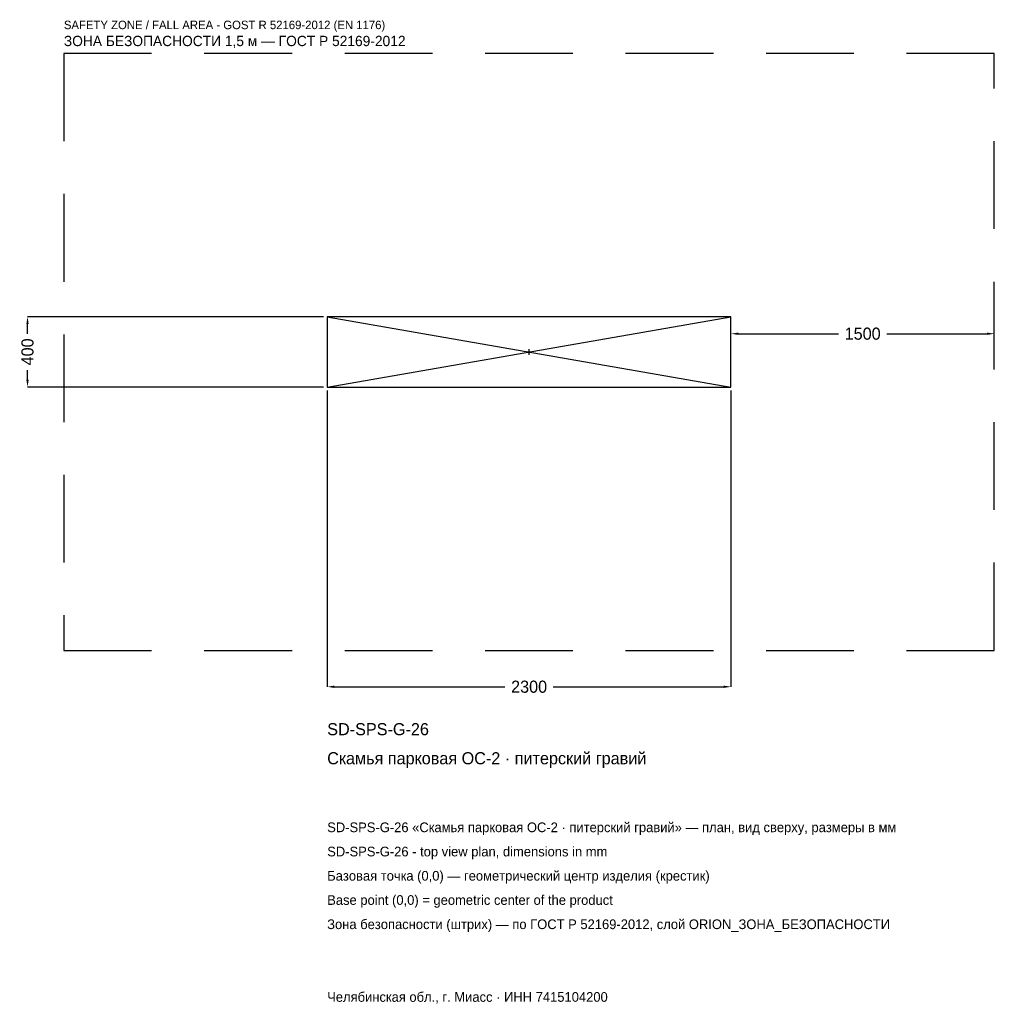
# Model space of a CAD drawing. Header units: metres. Extents: x -2902 to 2650, y -3715 to 1892.
import ezdxf

# ---------------------------------------------------------------- set-up
doc = ezdxf.new("R2010")
doc.units = ezdxf.units.M
doc.linetypes.add('DASHED', pattern=[800, 500, -300])
for name, color, linetype in [('ЗСК_ДАННЫЕ', 3, 'Continuous'), ('ЗСК_ЗОНА_БЕЗОПАСНОСТИ', 1, 'Continuous'), ('ЗСК_КОНТУР', 7, 'Continuous'), ('ЗСК_РАЗМЕРЫ', 8, 'Continuous')]:
    doc.layers.add(name, color=color, linetype=linetype)
doc.dimstyles.new('ORION', dxfattribs={"dimtxt": 69, "dimasz": 41.4, "dimexe": 1.25, "dimexo": 20.7, "dimtad": 1, "dimdec": 0, "dimcen": 2.5, "dimazin": 3, "dimtfac": 1, "dimtmove": 0, "dimatfit": 3})

# ---------------------------------------------------------------- blocks, each defined once
blk = doc.blocks.new('_CLOSEDFILLED')
at = {"color": 0, "linetype": 'BYBLOCK'}
blk.add_solid([(-1, 0.16), (0, 0), (-1, -0.16)], dxfattribs=at)
blk = doc.blocks.new('*D1')
for p, q in [((-1150, -220.7), (-1150, -1907)), ((1150, -220.7), (1150, -1907)), ((-1108.6, -1907), (-138, -1907)), ((138, -1907), (1108.6, -1907))]:
    blk.add_line(p, q)
at = {"layer": 'Defpoints'}
for p in [(-1150, -200), (1150, -200), (-1150, -1907)]:
    blk.add_point(p, dxfattribs=at)
at = {"layer": 'ЗСК_РАЗМЕРЫ', "xscale": 41.4, "yscale": 41.4, "rotation": 180}
blk.add_blockref('_CLOSEDFILLED', (-1150, -1907), dxfattribs=at)
at = {"layer": 'ЗСК_РАЗМЕРЫ', "xscale": 41.4, "yscale": 41.4}
blk.add_blockref('_CLOSEDFILLED', (1150, -1907), dxfattribs=at)
at = {"layer": 'ЗСК_РАЗМЕРЫ', "insert": (0, -1907), "char_height": 69, "attachment_point": 5}
blk.add_mtext('2300', dxfattribs=at)
blk = doc.blocks.new('*D2')
for p, q in [((-1170.7, 200), (-2857, 200)), ((-2857, 103.5), (-2857, 158.6)), ((-2857, -158.6), (-2857, -103.5)), ((-1170.7, -200), (-2857, -200))]:
    blk.add_line(p, q)
at = {"layer": 'Defpoints'}
for p in [(-1150, 200), (-2857, -200), (-1150, -200)]:
    blk.add_point(p, dxfattribs=at)
at = {"layer": 'ЗСК_РАЗМЕРЫ', "xscale": 41.4, "yscale": 41.4}
for p, rotation in [((-2857, 200), 90), ((-2857, -200), 270)]:
    blk.add_blockref('_CLOSEDFILLED', p, dxfattribs=dict(at, rotation=rotation))
at = {"layer": 'ЗСК_РАЗМЕРЫ', "insert": (-2857, 0), "char_height": 69, "attachment_point": 5, "rotation": 90}
blk.add_mtext('400', dxfattribs=at)
blk = doc.blocks.new('*D3')
for p, q in [((1150, 20.7), (1150, 103.5)), ((1191.4, 103.5), (1762, 103.5)), ((2038, 103.5), (2608.6, 103.5)), ((2650, 20.7), (2650, 103.5))]:
    blk.add_line(p, q)
at = {"layer": 'Defpoints'}
for p in [(1150, 103.5), (1150, 0), (2650, 0)]:
    blk.add_point(p, dxfattribs=at)
at = {"layer": 'ЗСК_РАЗМЕРЫ', "xscale": 41.4, "yscale": 41.4, "rotation": 180}
blk.add_blockref('_CLOSEDFILLED', (1150, 103.5), dxfattribs=at)
at = {"layer": 'ЗСК_РАЗМЕРЫ', "xscale": 41.4, "yscale": 41.4}
blk.add_blockref('_CLOSEDFILLED', (2650, 103.5), dxfattribs=at)
at = {"layer": 'ЗСК_РАЗМЕРЫ', "insert": (1900, 103.5), "char_height": 69, "attachment_point": 5}
blk.add_mtext('1500', dxfattribs=at)
blk = doc.blocks.new('ОРИОН SD-SPS-G-26 Скамья парковая ОС-2 · питерский гравий')
at = {"layer": 'ЗСК_ЗОНА_БЕЗОПАСНОСТИ', "linetype": 'DASHED'}
blk.add_lwpolyline([(-2650, -1700), (2650, -1700), (2650, 1700), (-2650, 1700)], close=True, dxfattribs=at)
at = {"layer": 'ЗСК_КОНТУР'}
for p, q in [((-1150, -200), (1150, 200)), ((-1150, 200), (1150, -200))]:
    blk.add_line(p, q, dxfattribs=at)
blk.add_lwpolyline([(-1150, -200), (1150, -200), (1150, 200), (-1150, 200)], close=True, dxfattribs=at)
at = {"layer": 'ЗСК_РАЗМЕРЫ'}
for p, q in [((-16, 0), (16, 0)), ((0, -16), (0, 16))]:
    blk.add_line(p, q, dxfattribs=at)
at = {"layer": 'ЗСК_ДАННЫЕ'}
for tag, p in [('АРТИКУЛ', (-1150, -2183)), ('НАИМЕНОВАНИЕ', (-1150, -2348.6))]:
    blk.add_attdef(tag, p, '', height=69, dxfattribs=at)
at = {"layer": 'ЗСК_ДАННЫЕ', "flags": 1}
for tag, p in [('ПРОИЗВОДИТЕЛЬ', (-1150, -2514.2)), ('ТЕЛЕФОН', (-1150, -2679.8)), ('САЙТ', (-1150, -3011)), ('АДРЕС', (-1150, -3176.6)), ('РЕКВИЗИТЫ', (-1150, -3342.2)), ('ГАБАРИТЫ', (-1150, -3507.8)), ('ЗОНА_БЕЗОПАСНОСТИ', (-1150, -3673.4))]:
    blk.add_attdef(tag, p, '', height=69, dxfattribs=at)
at = {"layer": 'ЗСК_ЗОНА_БЕЗОПАСНОСТИ', "color": 1}
for s, height, p in [('SAFETY ZONE / FALL AREA - GOST R 52169-2012 (EN 1176)', 48.3, (-2650, 1838)), ('ЗОНА БЕЗОПАСНОСТИ 1,5 м — ГОСТ Р 52169-2012', 58.65, (-2650, 1741.4))]:
    blk.add_text(s, height=height, dxfattribs=at).set_placement(p)
at = {"layer": 'ЗСК_РАЗМЕРЫ'}
dim = blk.add_linear_dim(base=(-2857, -200), p1=(-1150, -200), p2=(-1150, 200), angle=90, dimstyle='ORION', dxfattribs=at)
dim.commit()
dim.dimension.update_dxf_attribs({"geometry": '*D2', "text_midpoint": (-2857, 0)})
for base, p1, p2, picture, middle in [((1150, 103.5), (1150, 0), (2650, 0), '*D3', (1900, 103.5)), ((-1150, -1907), (-1150, -200), (1150, -200), '*D1', (0, -1907))]:
    dim = blk.add_linear_dim(base=base, p1=p1, p2=p2, dimstyle='ORION', dxfattribs=at)
    dim.commit()
    dim.dimension.update_dxf_attribs({"geometry": picture, "text_midpoint": middle})

msp = doc.modelspace()

# ---------------------------------------------------------------- block references
msp.add_blockref('ОРИОН SD-SPS-G-26 Скамья парковая ОС-2 · питерский гравий', (0, 0)).add_auto_attribs({'АРТИКУЛ': 'SD-SPS-G-26', 'НАИМЕНОВАНИЕ': 'Скамья парковая ОС-2 · питерский гравий'})

# ---------------------------------------------------------------- texts
at = {"layer": 'ЗСК_ДАННЫЕ', "color": 3}
for s, p in [('SD-SPS-G-26 «Скамья парковая ОС-2 · питерский гравий» — план, вид сверху, размеры в мм', (-1150, -2735)), ('SD-SPS-G-26 - top view plan, dimensions in mm', (-1150, -2873)), ('Челябинская обл., г. Миасс · ИНН 7415104200', (-1150, -3701))]:
    msp.add_text(s, height=55.2, dxfattribs=at).set_placement(p)
at = {"layer": 'ЗСК_ДАННЫЕ', "color": 7}
for s, p in [('Базовая точка (0,0) — геометрический центр изделия (крестик)', (-1150, -3011)), ('Base point (0,0) = geometric center of the product', (-1150, -3149))]:
    msp.add_text(s, height=55.2, dxfattribs=at).set_placement(p)
at = {"layer": 'ЗСК_ДАННЫЕ', "color": 1}
msp.add_text('Зона безопасности (штрих) — по ГОСТ Р 52169-2012, слой ORION_ЗОНА_БЕЗОПАСНОСТИ', height=55.2, dxfattribs=at).set_placement((-1150, -3287))

doc.saveas('drawing.dxf')
